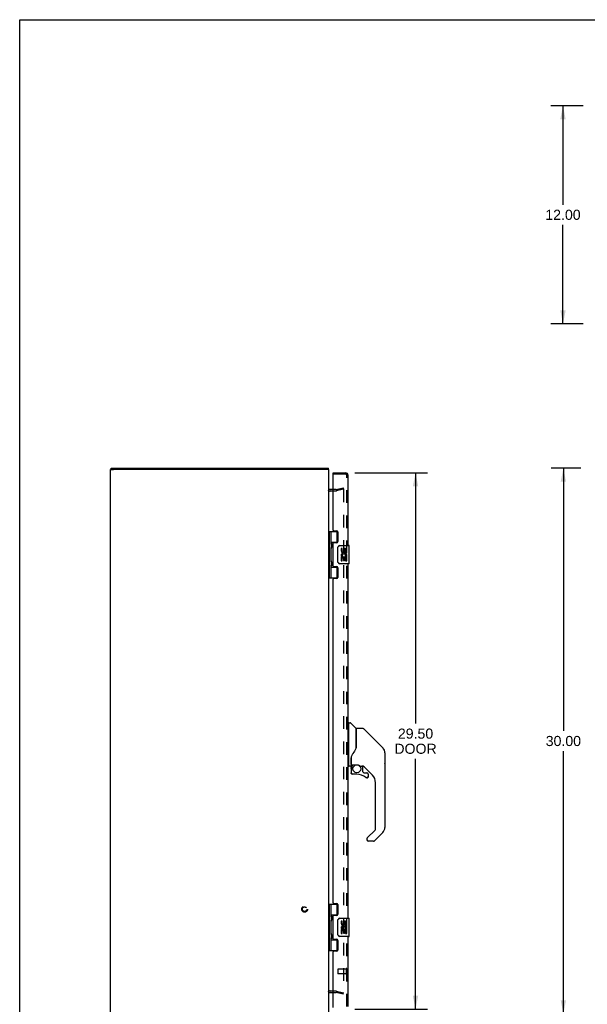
# Model space of a CAD drawing. Header units: inches. Extents: x 0 to 126, y 0 to 81.
# Tile 2 of 13: x 0 to 31, y 27 to 81. Entities that reach past the tile are written whole.
import ezdxf

# ---------------------------------------------------------------- set-up
doc = ezdxf.new("R2010")
doc.units = ezdxf.units.IN
doc.header["$LTSCALE"] = 6.925926
doc.header["$MEASUREMENT"] = 0
doc.linetypes.add('HIDDEN', pattern=[0.2, 0.1, -0.1])
doc.layers.get('0').update_dxf_attribs({"linetype": 'CONTINUOUS'})
for name, color, linetype in [('DEFAULT_2', 8, 'HIDDEN'), ('DIMENSIONS', 7, 'CONTINUOUS'), ('DOOR_ASSEMBLY', 7, 'CONTINUOUS')]:
    doc.layers.add(name, color=color, linetype=linetype)
doc.styles.get("Standard").update_dxf_attribs({"font": 'arial.ttf'})
doc.dimstyles.new('DIMSTYLE_1', dxfattribs={"dimtxt": 0.555556, "dimasz": 0.740741, "dimexe": 0.09, "dimexo": 0.07, "dimgap": 0.0375, "dimtad": 0, "dimtih": 1, "dimtoh": 1, "dimzin": 4, "dimdsep": 46, "dimtxsty": 'Standard', "dimblk": '_FILLED', "dimblk1": '_FILLED', "dimblk2": '_FILLED', "dimcen": 0.09, "dimadec": 3, "dimazin": 1, "dimtfac": 1, "dimtdec": 3, "dimtofl": 0, "dimtmove": 0, "dimatfit": 3, "dimldrblk": '_FILLED', "dimfxl": 0, "dimtolj": 1, "dimtzin": 4, "dimarcsym": 0})

# ---------------------------------------------------------------- blocks, each defined once
blk = doc.blocks.new('_FILLED')
at = {"color": 0, "linetype": 'ByBlock'}
blk.add_solid([(0, 0), (-1, 0.2), (-1, -0.2)], dxfattribs=at)
blk = doc.blocks.new('*D4')
at = {"layer": 'DIMENSIONS', "color": 2, "linetype": 'Continuous'}
for p, q in [((30.997, 76.75), (29.215, 76.75)), ((29.881, 76.75), (29.881, 71.305)), ((29.881, 64.75), (29.881, 70.194)), ((30.997, 64.75), (29.215, 64.75))]:
    blk.add_line(p, q, dxfattribs=at)
at = {"layer": 'DIMENSIONS', "color": 2, "linetype": 'Continuous', "xscale": 0.7407407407, "yscale": 0.7407407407, "zscale": 0.7407407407}
for p, rotation in [((29.881, 76.75), 90), ((29.881, 64.75), 270)]:
    blk.add_blockref('_FILLED', p, dxfattribs=dict(at, rotation=rotation))
at = {"layer": 'DIMENSIONS', "color": 2, "linetype": 'Continuous', "insert": (29.881, 71.028), "char_height": 0.5556, "width": 1.94135, "attachment_point": 2, "line_spacing_factor": 0.9}
blk.add_mtext('12.00', dxfattribs=at)
blk = doc.blocks.new('*D5')
at = {"layer": 'DIMENSIONS', "color": 2, "linetype": 'Continuous'}
for p, q in [((18.44, 56.556), (22.437, 56.556)), ((21.771, 56.556), (21.771, 42.768)), ((21.771, 27.056), (21.771, 40.824)), ((18.44, 27.056), (22.437, 27.056))]:
    blk.add_line(p, q, dxfattribs=at)
at = {"layer": 'DIMENSIONS', "color": 2, "linetype": 'Continuous', "xscale": 0.7407407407, "yscale": 0.7407407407, "zscale": 0.7407407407}
for p, rotation in [((21.771, 56.556), 90), ((21.771, 27.056), 270)]:
    blk.add_blockref('_FILLED', p, dxfattribs=dict(at, rotation=rotation))
at = {"layer": 'DIMENSIONS', "color": 2, "linetype": 'Continuous', "insert": (21.771, 42.49), "char_height": 0.5556, "width": 2.32549, "attachment_point": 2, "line_spacing_factor": 0.9}
blk.add_mtext('29.50\\PDOOR', dxfattribs=at)
blk = doc.blocks.new('*D9')
at = {"layer": 'DIMENSIONS', "color": 2, "linetype": 'Continuous'}
for p, q in [((30.867, 56.806), (29.236, 56.806)), ((29.903, 56.806), (29.903, 42.361)), ((29.903, 26.806), (29.903, 41.25)), ((30.867, 26.806), (29.236, 26.806))]:
    blk.add_line(p, q, dxfattribs=at)
at = {"layer": 'DIMENSIONS', "color": 2, "linetype": 'Continuous', "xscale": 0.7407407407, "yscale": 0.7407407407, "zscale": 0.7407407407}
for p, rotation in [((29.903, 56.806), 90), ((29.903, 26.806), 270)]:
    blk.add_blockref('_FILLED', p, dxfattribs=dict(at, rotation=rotation))
at = {"layer": 'DIMENSIONS', "color": 2, "linetype": 'Continuous', "insert": (29.903, 42.084), "char_height": 0.5556, "width": 1.94135, "attachment_point": 2, "line_spacing_factor": 0.9}
blk.add_mtext('30.00', dxfattribs=at)

msp = doc.modelspace()

# ---------------------------------------------------------------- linework, layer by layer
at = {"color": 7, "linetype": 'Continuous'}
for p, q in [((0, 0), (0, 81.481)), ((0, 81.481), (125.926, 81.481)), ((4.998, 56.731), (5.153, 56.731)), ((5.028, 56.731), (5.028, 56.806)), ((16.998, 56.731), (16.853, 56.731)), ((16.978, 56.731), (16.978, 56.806))]:
    msp.add_line(p, q, dxfattribs=at)
at = {"color": 3, "linetype": 'Continuous'}
for p, q in [((4.998, 26.881), (4.998, 56.731)), ((5.028, 56.806), (16.978, 56.806)), ((16.843, 56.731), (5.153, 56.731)), ((16.998, 26.881), (16.998, 56.731)), ((17.241, 55.631), (17.068, 55.631)), ((17.068, 27.981), (17.241, 27.981))]:
    msp.add_line(p, q, dxfattribs=at)
for centre, start, end in [((17.068, 55.701), 180, 270), ((17.068, 27.911), 90, 180)]:
    msp.add_arc(centre, 0.07, start, end, dxfattribs=at)
at = {"layer": 'DEFAULT_2', "color": 8, "linetype": 'HIDDEN'}
for p, q in [((17.397, 55.556), (17.068, 55.556)), ((17.397, 55.631), (17.241, 55.631)), ((17.407, 55.632), (17.791, 55.735)), ((17.811, 55.663), (17.426, 55.56)), ((17.791, 55.735), (17.811, 55.663)), ((17.811, 55.63), (17.811, 27.981)), ((17.068, 28.056), (17.397, 28.056)), ((17.241, 27.981), (17.397, 27.981)), ((17.791, 27.876), (17.407, 27.979)), ((17.426, 28.052), (17.811, 27.949)), ((17.791, 27.876), (17.811, 27.949))]:
    msp.add_line(p, q, dxfattribs=at)
for points in [[(17.791, 55.65), (17.79, 55.65), (17.788, 55.65), (17.787, 55.65)], [(17.796, 55.65), (17.794, 55.65), (17.792, 55.65), (17.791, 55.65)], [(17.796, 55.65), (17.798, 55.649), (17.8, 55.648), (17.802, 55.647), (17.803, 55.646), (17.805, 55.645), (17.806, 55.643), (17.807, 55.642), (17.808, 55.64), (17.809, 55.638), (17.81, 55.636), (17.81, 55.634), (17.81, 55.632), (17.811, 55.63)], [(17.791, 27.961), (17.79, 27.961), (17.788, 27.962), (17.787, 27.962)], [(17.811, 27.981), (17.81, 27.979), (17.81, 27.977), (17.81, 27.975), (17.809, 27.973), (17.808, 27.972), (17.807, 27.97), (17.806, 27.968), (17.805, 27.967), (17.803, 27.966), (17.802, 27.964), (17.8, 27.963), (17.798, 27.963), (17.796, 27.962), (17.794, 27.962), (17.792, 27.961), (17.791, 27.961)]]:
    msp.add_lwpolyline(points, dxfattribs=at)
for radius in [0.164, 0.124]:
    msp.add_circle((15.673, 32.556), radius, dxfattribs=at)
for centre, radius, start, end in [((17.068, 55.701), 0.145, 222.9858, 270), ((17.397, 55.671), 0.04, 270, 285), ((17.397, 55.671), 0.115, 270, 285), ((17.068, 27.911), 0.145, 90, 137.0142), ((17.397, 27.941), 0.115, 75, 90), ((17.397, 27.941), 0.04, 75, 90)]:
    msp.add_arc(centre, radius, start, end, dxfattribs=at)
at = {"layer": 'DOOR_ASSEMBLY', "color": 7, "linetype": 'Continuous'}
for p, q in [((17.241, 56.481), (17.241, 56.556)), ((17.256, 56.481), (17.241, 56.481)), ((16.998, 53.335), (17.483, 53.335)), ((17.037, 50.776), (17.037, 53.335)), ((17.136, 52.638), (17.136, 53.335)), ((17.451, 53.335), (17.451, 52.745)), ((17.136, 52.745), (17.483, 52.745)), ((17.151, 52.638), (17.152, 52.635)), ((17.152, 52.635), (17.159, 52.619)), ((17.153, 52.619), (17.153, 52.618)), ((17.153, 52.477), (17.153, 52.618)), ((17.159, 52.619), (17.161, 52.614)), ((17.161, 52.614), (17.162, 52.61)), ((17.425, 52.736), (17.425, 52.713)), ((17.425, 52.736), (17.477, 52.736)), ((17.601, 52.556), (18.111, 52.556)), ((18.126, 51.571), (18.126, 52.541)), ((17.136, 51.654), (17.136, 52.457)), ((17.15, 52.456), (17.149, 52.453)), ((17.152, 52.459), (17.15, 52.456)), ((17.155, 52.467), (17.152, 52.459)), ((17.153, 52.477), (17.153, 52.477)), ((17.16, 52.479), (17.155, 52.467)), ((17.161, 52.484), (17.16, 52.479)), ((17.163, 52.488), (17.161, 52.484)), ((17.165, 52.492), (17.163, 52.488)), ((17.501, 51.656), (17.501, 52.456)), ((17.676, 52.402), (17.676, 52.265)), ((17.739, 52.402), (17.676, 52.402)), ((17.739, 52.265), (17.739, 52.402)), ((17.804, 52.328), (17.804, 52.259)), ((17.865, 52.265), (17.865, 52.307)), ((17.928, 52.171), (17.928, 52.307)), ((17.928, 52.171), (17.988, 52.171)), ((17.988, 52.171), (17.988, 52.328)), ((17.988, 51.987), (17.988, 52.04)), ((17.136, 50.776), (17.136, 51.473)), ((17.15, 51.471), (17.149, 51.469)), ((17.152, 51.475), (17.15, 51.471)), ((17.151, 51.654), (17.152, 51.65)), ((17.152, 51.65), (17.159, 51.634)), ((17.155, 51.483), (17.152, 51.475)), ((17.153, 51.635), (17.153, 51.634)), ((17.153, 51.493), (17.153, 51.634)), ((17.153, 51.493), (17.153, 51.493)), ((17.16, 51.495), (17.155, 51.483)), ((17.159, 51.634), (17.161, 51.63)), ((17.161, 51.499), (17.16, 51.495)), ((17.161, 51.63), (17.162, 51.626)), ((17.163, 51.504), (17.161, 51.499)), ((17.165, 51.508), (17.163, 51.504)), ((18.111, 51.556), (17.601, 51.556)), ((17.676, 51.94), (17.676, 51.71)), ((17.695, 51.94), (17.676, 51.94)), ((17.676, 51.71), (17.739, 51.71)), ((17.729, 51.94), (17.756, 51.96)), ((17.729, 51.94), (17.988, 51.94)), ((17.739, 51.71), (17.739, 51.877)), ((17.739, 51.877), (17.804, 51.877)), ((17.804, 51.877), (17.804, 51.741)), ((17.804, 51.741), (17.865, 51.741)), ((17.865, 51.741), (17.865, 51.877)), ((17.865, 51.877), (17.928, 51.877)), ((17.92, 51.976), (17.978, 51.951)), ((17.928, 51.71), (17.928, 51.877)), ((17.928, 51.71), (17.988, 51.71)), ((17.988, 51.71), (17.988, 51.94)), ((17.136, 51.367), (17.483, 51.367)), ((17.425, 51.398), (17.425, 51.376)), ((17.477, 51.376), (17.425, 51.376)), ((17.451, 51.367), (17.451, 50.776)), ((16.998, 50.776), (17.483, 50.776)), ((18.105, 40.436), (18.105, 42.802)), ((18.113, 42.81), (18.168, 42.81)), ((18.49, 42.503), (18.196, 42.798)), ((18.105, 42.751), (18.066, 42.751)), ((18.499, 42.483), (18.499, 41.431)), ((18.507, 41.443), (18.507, 42.487)), ((18.868, 42.495), (18.515, 42.495)), ((18.924, 42.472), (19.966, 41.429)), ((19.661, 41.734), (19.661, 41.734)), ((19.967, 41.428), (19.672, 41.723)), ((18.499, 41.619), (18.501, 41.618)), ((20.034, 41.339), (20.034, 41.339)), ((18.224, 40.872), (18.223, 40.87)), ((18.223, 40.87), (18.223, 40.467)), ((18.232, 40.899), (18.231, 40.874)), ((18.231, 40.519), (18.231, 40.874)), ((18.231, 40.828), (18.231, 40.829)), ((20.082, 41.151), (20.082, 37.048)), ((20.089, 41.154), (20.089, 40.568)), ((18.105, 40.487), (18.066, 40.487)), ((18.184, 40.428), (18.113, 40.428)), ((18.227, 40.295), (18.227, 40.057)), ((18.23, 40.295), (18.239, 40.295)), ((18.251, 40.499), (18.546, 40.499)), ((18.35, 40.499), (18.285, 40.434)), ((18.291, 40.428), (18.289, 40.43)), ((18.293, 40.426), (18.291, 40.428)), ((18.546, 40.499), (18.55, 40.499)), ((18.743, 40.428), (18.819, 40.428)), ((18.857, 40.424), (18.857, 40.141)), ((18.861, 40.132), (18.933, 40.061)), ((19.397, 39.931), (18.902, 40.427)), ((18.239, 40.057), (18.23, 40.057)), ((18.542, 39.978), (18.306, 39.978)), ((18.941, 40.057), (19.094, 40.057)), ((19.17, 39.859), (19.162, 39.859)), ((19.172, 39.978), (19.172, 39.859)), ((19.57, 36.962), (19.57, 39.514)), ((19.116, 36.475), (19.547, 36.906)), ((19.098, 36.433), (19.098, 36.373)), ((19.111, 36.471), (19.111, 36.47)), ((19.459, 36.294), (19.176, 36.294)), ((19.966, 36.769), (19.514, 36.317)), ((16.998, 32.835), (17.483, 32.835)), ((17.037, 30.276), (17.037, 32.835)), ((17.136, 32.138), (17.136, 32.835)), ((17.451, 32.835), (17.451, 32.245)), ((17.136, 32.245), (17.483, 32.245)), ((17.136, 31.154), (17.136, 31.957)), ((17.15, 31.956), (17.149, 31.953)), ((17.152, 31.959), (17.15, 31.956)), ((17.151, 32.138), (17.152, 32.135)), ((17.152, 32.135), (17.159, 32.119)), ((17.155, 31.967), (17.152, 31.959)), ((17.153, 32.119), (17.153, 32.118)), ((17.153, 32.118), (17.153, 31.978)), ((17.153, 31.978), (17.153, 31.977)), ((17.153, 31.977), (17.153, 31.977)), ((17.16, 31.979), (17.155, 31.967)), ((17.159, 32.119), (17.161, 32.114)), ((17.161, 31.984), (17.16, 31.979)), ((17.161, 32.114), (17.162, 32.11)), ((17.163, 31.988), (17.161, 31.984)), ((17.165, 31.992), (17.163, 31.988)), ((17.425, 32.236), (17.477, 32.236)), ((17.425, 32.236), (17.425, 32.213)), ((17.501, 31.156), (17.501, 31.956)), ((17.601, 32.056), (18.111, 32.056)), ((18.126, 31.071), (18.126, 32.041)), ((17.739, 31.902), (17.676, 31.902)), ((17.676, 31.902), (17.676, 31.765)), ((17.695, 31.44), (17.676, 31.44)), ((17.676, 31.44), (17.676, 31.21)), ((17.729, 31.44), (17.756, 31.46)), ((17.729, 31.44), (17.988, 31.44)), ((17.739, 31.765), (17.739, 31.902)), ((17.804, 31.828), (17.804, 31.759)), ((17.865, 31.765), (17.865, 31.807)), ((17.92, 31.476), (17.978, 31.451)), ((17.928, 31.671), (17.928, 31.807)), ((17.928, 31.671), (17.988, 31.671)), ((17.988, 31.671), (17.988, 31.828)), ((17.988, 31.487), (17.988, 31.54)), ((17.988, 31.21), (17.988, 31.44)), ((17.136, 30.276), (17.136, 30.973)), ((17.15, 30.971), (17.149, 30.969)), ((17.152, 30.975), (17.15, 30.971)), ((17.151, 31.154), (17.152, 31.15)), ((17.152, 31.15), (17.159, 31.134)), ((17.155, 30.983), (17.152, 30.975)), ((17.153, 31.135), (17.153, 31.134)), ((17.153, 31.134), (17.153, 30.993)), ((17.153, 30.993), (17.153, 30.993)), ((17.153, 30.993), (17.153, 30.993)), ((17.16, 30.995), (17.155, 30.983)), ((17.159, 31.134), (17.161, 31.13)), ((17.161, 30.999), (17.16, 30.995)), ((17.161, 31.13), (17.162, 31.126)), ((17.163, 31.004), (17.161, 30.999)), ((17.165, 31.008), (17.163, 31.004)), ((17.425, 30.898), (17.425, 30.876)), ((17.477, 30.876), (17.425, 30.876)), ((18.111, 31.056), (17.601, 31.056)), ((17.676, 31.21), (17.739, 31.21)), ((17.739, 31.377), (17.804, 31.377)), ((17.739, 31.21), (17.739, 31.377)), ((17.804, 31.377), (17.804, 31.241)), ((17.804, 31.241), (17.865, 31.241)), ((17.865, 31.377), (17.928, 31.377)), ((17.865, 31.241), (17.865, 31.377)), ((17.928, 31.21), (17.928, 31.377)), ((17.928, 31.21), (17.988, 31.21)), ((17.136, 30.867), (17.483, 30.867)), ((17.451, 30.867), (17.451, 30.276)), ((16.998, 30.276), (17.483, 30.276))]:
    msp.add_line(p, q, dxfattribs=at)
at = {"layer": 'DOOR_ASSEMBLY', "color": 3, "linetype": 'Continuous'}
for p, q in [((17.241, 56.556), (17.921, 56.556)), ((17.241, 53.397), (17.241, 56.466)), ((18.066, 52.556), (18.066, 56.411)), ((17.272, 53.366), (17.429, 53.366)), ((17.491, 53.304), (17.491, 52.775)), ((17.241, 51.429), (17.241, 52.682)), ((17.429, 52.713), (17.272, 52.713)), ((18.066, 32.056), (18.066, 51.556)), ((17.272, 51.398), (17.429, 51.398)), ((17.491, 51.336), (17.491, 50.807)), ((17.241, 32.897), (17.241, 50.714)), ((17.429, 50.745), (17.272, 50.745)), ((17.272, 32.866), (17.429, 32.866)), ((17.491, 32.804), (17.491, 32.275)), ((17.241, 30.929), (17.241, 32.182)), ((17.429, 32.213), (17.272, 32.213)), ((17.272, 30.898), (17.429, 30.898)), ((18.066, 27.201), (18.066, 31.056)), ((17.491, 30.836), (17.491, 30.307)), ((17.241, 27.146), (17.241, 30.214)), ((17.429, 30.245), (17.272, 30.245))]:
    msp.add_line(p, q, dxfattribs=at)
at = {"layer": 'DOOR_ASSEMBLY', "color": 8, "linetype": 'HIDDEN'}
for p, q in [((17.921, 56.481), (17.256, 56.481)), ((17.991, 27.201), (17.991, 56.411)), ((17.948, 29.255), (17.501, 29.255)), ((17.948, 29.273), (17.948, 28.989)), ((17.491, 29.245), (17.491, 29.017)), ((17.948, 29.007), (17.501, 29.007))]:
    msp.add_line(p, q, dxfattribs=at)
at = {"layer": 'DOOR_ASSEMBLY', "color": 7, "linetype": 'Continuous'}
for points in [[(17.136, 52.694), (17.136, 52.693), (17.136, 52.692), (17.136, 52.691), (17.136, 52.69), (17.136, 52.689), (17.136, 52.688), (17.136, 52.687), (17.136, 52.686), (17.137, 52.685), (17.137, 52.684), (17.137, 52.682), (17.137, 52.681), (17.137, 52.68), (17.138, 52.679), (17.138, 52.678), (17.138, 52.677), (17.138, 52.675), (17.139, 52.674), (17.139, 52.673), (17.139, 52.672), (17.14, 52.67), (17.14, 52.669), (17.14, 52.668), (17.141, 52.666), (17.141, 52.665), (17.142, 52.663), (17.142, 52.662), (17.143, 52.66), (17.143, 52.659), (17.144, 52.657), (17.144, 52.656)], [(17.149, 52.643), (17.149, 52.642), (17.151, 52.638)], [(17.162, 52.61), (17.164, 52.606), (17.165, 52.604), (17.165, 52.602), (17.166, 52.6), (17.167, 52.598), (17.168, 52.596), (17.168, 52.594), (17.169, 52.592), (17.17, 52.59), (17.17, 52.588), (17.171, 52.586), (17.171, 52.585), (17.172, 52.583), (17.172, 52.581), (17.173, 52.58), (17.173, 52.578), (17.174, 52.576), (17.174, 52.575), (17.174, 52.573), (17.175, 52.572), (17.175, 52.57), (17.175, 52.569), (17.176, 52.567), (17.176, 52.566), (17.176, 52.565), (17.176, 52.563), (17.176, 52.562), (17.177, 52.561), (17.177, 52.559), (17.177, 52.558), (17.177, 52.557), (17.177, 52.555), (17.177, 52.554), (17.177, 52.553), (17.177, 52.552), (17.177, 52.55), (17.177, 52.549), (17.177, 52.548), (17.177, 52.547), (17.177, 52.545), (17.177, 52.544), (17.177, 52.543), (17.177, 52.542), (17.177, 52.54), (17.177, 52.539), (17.177, 52.538), (17.177, 52.536), (17.177, 52.535), (17.176, 52.534), (17.176, 52.533), (17.176, 52.531), (17.176, 52.53), (17.176, 52.528), (17.175, 52.527), (17.175, 52.525), (17.175, 52.524), (17.174, 52.523), (17.174, 52.521), (17.174, 52.519), (17.173, 52.518), (17.173, 52.516), (17.172, 52.515), (17.172, 52.513), (17.171, 52.511), (17.171, 52.509), (17.17, 52.508), (17.17, 52.506), (17.169, 52.504), (17.168, 52.502), (17.168, 52.5), (17.167, 52.498), (17.166, 52.496), (17.165, 52.494), (17.165, 52.492)], [(17.144, 52.44), (17.144, 52.439), (17.143, 52.437), (17.143, 52.435), (17.142, 52.434), (17.142, 52.432), (17.141, 52.431), (17.141, 52.43), (17.14, 52.428), (17.14, 52.427), (17.14, 52.426), (17.139, 52.424), (17.139, 52.423), (17.139, 52.422), (17.138, 52.42), (17.138, 52.419), (17.138, 52.418), (17.138, 52.417), (17.137, 52.416), (17.137, 52.414), (17.137, 52.413), (17.137, 52.412), (17.137, 52.411), (17.136, 52.41), (17.136, 52.409), (17.136, 52.408), (17.136, 52.407), (17.136, 52.406), (17.136, 52.405), (17.136, 52.404), (17.136, 52.403), (17.136, 52.402)], [(17.501, 52.456), (17.501, 52.462), (17.502, 52.468), (17.503, 52.474), (17.504, 52.48), (17.506, 52.486), (17.508, 52.492)], [(17.136, 51.709), (17.136, 51.708), (17.136, 51.707), (17.136, 51.706), (17.136, 51.706), (17.136, 51.705), (17.136, 51.704), (17.136, 51.702), (17.136, 51.701), (17.137, 51.7), (17.137, 51.699), (17.137, 51.698), (17.137, 51.697), (17.137, 51.696), (17.138, 51.695), (17.138, 51.694), (17.138, 51.692), (17.138, 51.691), (17.139, 51.69), (17.139, 51.689), (17.139, 51.687), (17.14, 51.686), (17.14, 51.685), (17.14, 51.683), (17.141, 51.682), (17.141, 51.68), (17.142, 51.679), (17.142, 51.678), (17.143, 51.676), (17.143, 51.675), (17.144, 51.673), (17.144, 51.672)], [(17.144, 51.456), (17.144, 51.454), (17.143, 51.453), (17.143, 51.451), (17.142, 51.45), (17.142, 51.448), (17.141, 51.447), (17.141, 51.445), (17.14, 51.444), (17.14, 51.443), (17.14, 51.441), (17.139, 51.44), (17.139, 51.439), (17.139, 51.437), (17.138, 51.436), (17.138, 51.435), (17.138, 51.434), (17.138, 51.433), (17.137, 51.431), (17.137, 51.43), (17.137, 51.429), (17.137, 51.428), (17.137, 51.427), (17.136, 51.426), (17.136, 51.425), (17.136, 51.424), (17.136, 51.423), (17.136, 51.422), (17.136, 51.421), (17.136, 51.42), (17.136, 51.419), (17.136, 51.418)], [(17.149, 51.659), (17.149, 51.658), (17.151, 51.654)], [(17.162, 51.626), (17.164, 51.622), (17.165, 51.62), (17.165, 51.618), (17.166, 51.616), (17.167, 51.613), (17.168, 51.612), (17.168, 51.61), (17.169, 51.608), (17.17, 51.606), (17.17, 51.604), (17.171, 51.602), (17.171, 51.6), (17.172, 51.599), (17.172, 51.597), (17.173, 51.595), (17.173, 51.594), (17.174, 51.592), (17.174, 51.591), (17.174, 51.589), (17.175, 51.588), (17.175, 51.586), (17.175, 51.585), (17.176, 51.583), (17.176, 51.582), (17.176, 51.58), (17.176, 51.579), (17.176, 51.578), (17.177, 51.576), (17.177, 51.575), (17.177, 51.574), (17.177, 51.572), (17.177, 51.571), (17.177, 51.57), (17.177, 51.569), (17.177, 51.567), (17.177, 51.566), (17.177, 51.565), (17.177, 51.564), (17.177, 51.562), (17.177, 51.561), (17.177, 51.56), (17.177, 51.559), (17.177, 51.557), (17.177, 51.556), (17.177, 51.555), (17.177, 51.554), (17.177, 51.552), (17.177, 51.551), (17.176, 51.55), (17.176, 51.548), (17.176, 51.547), (17.176, 51.546), (17.176, 51.544), (17.175, 51.543), (17.175, 51.541), (17.175, 51.54), (17.174, 51.538), (17.174, 51.537), (17.174, 51.535), (17.173, 51.534), (17.173, 51.532), (17.172, 51.53), (17.172, 51.529), (17.171, 51.527), (17.171, 51.525), (17.17, 51.523), (17.17, 51.522), (17.169, 51.52), (17.168, 51.518), (17.168, 51.516), (17.167, 51.514), (17.166, 51.512), (17.165, 51.51), (17.165, 51.508)], [(17.508, 51.62), (17.506, 51.625), (17.504, 51.631), (17.503, 51.637), (17.502, 51.643), (17.501, 51.649), (17.501, 51.656)], [(18.924, 42.472), (18.916, 42.478), (18.907, 42.484), (18.898, 42.489), (18.889, 42.492), (18.878, 42.494), (18.868, 42.495)], [(18.507, 41.451), (18.486, 41.394), (18.455, 41.325), (18.419, 41.255), (18.377, 41.183), (18.33, 41.11), (18.285, 41.045)], [(18.501, 41.618), (18.503, 41.617), (18.505, 41.616), (18.506, 41.614), (18.507, 41.613), (18.507, 41.612)], [(20.074, 41.228), (20.067, 41.258), (20.053, 41.298), (20.035, 41.336), (20.013, 41.372), (19.988, 41.405), (19.967, 41.428)], [(18.223, 40.778), (18.224, 40.784), (18.224, 40.791), (18.225, 40.798), (18.225, 40.804), (18.227, 40.811), (18.228, 40.817)], [(18.224, 40.876), (18.224, 40.875), (18.224, 40.872)], [(18.228, 40.817), (18.229, 40.821), (18.23, 40.824), (18.231, 40.828)], [(18.285, 41.045), (18.274, 41.028), (18.259, 41), (18.246, 40.968), (18.237, 40.933), (18.232, 40.899)], [(18.23, 40.295), (18.23, 40.31), (18.232, 40.325), (18.235, 40.34), (18.239, 40.355), (18.244, 40.369), (18.251, 40.383), (18.258, 40.396), (18.267, 40.409), (18.276, 40.421), (18.287, 40.432)], [(18.293, 40.426), (18.283, 40.415), (18.274, 40.404), (18.266, 40.392), (18.259, 40.379), (18.253, 40.366), (18.248, 40.352), (18.244, 40.338), (18.241, 40.324), (18.239, 40.309), (18.239, 40.295)], [(18.289, 40.43), (18.288, 40.431), (18.287, 40.432), (18.287, 40.432), (18.287, 40.432)], [(18.55, 40.499), (18.563, 40.499), (18.577, 40.497), (18.59, 40.495), (18.602, 40.493), (18.614, 40.49), (18.625, 40.487), (18.636, 40.483), (18.646, 40.479), (18.655, 40.475), (18.664, 40.471), (18.672, 40.467), (18.679, 40.463), (18.686, 40.459), (18.692, 40.455), (18.698, 40.452), (18.703, 40.448), (18.708, 40.445), (18.716, 40.44)], [(18.716, 40.44), (18.719, 40.438), (18.722, 40.436), (18.725, 40.434), (18.728, 40.432), (18.731, 40.431)], [(18.731, 40.431), (18.734, 40.43), (18.737, 40.429), (18.741, 40.428)], [(18.306, 39.981), (18.298, 39.981), (18.289, 39.983), (18.281, 39.985), (18.273, 39.988), (18.265, 39.992), (18.258, 39.997), (18.252, 40.003), (18.246, 40.009), (18.241, 40.016), (18.237, 40.024), (18.234, 40.032), (18.232, 40.04), (18.23, 40.049), (18.23, 40.057)], [(18.239, 40.057), (18.239, 40.049), (18.24, 40.042), (18.243, 40.035), (18.245, 40.028), (18.249, 40.021), (18.253, 40.015), (18.258, 40.009), (18.264, 40.004), (18.27, 40), (18.277, 39.996), (18.284, 39.993), (18.291, 39.991), (18.299, 39.99), (18.306, 39.989)], [(18.306, 39.981), (18.306, 39.981), (18.306, 39.981), (18.306, 39.982), (18.306, 39.983), (18.306, 39.984), (18.306, 39.986), (18.306, 39.989)], [(19.094, 39.782), (19.085, 39.783), (19.076, 39.784), (19.068, 39.787), (19.06, 39.79), (19.052, 39.795), (19.045, 39.8)], [(19.051, 39.807), (19.057, 39.802), (19.063, 39.798), (19.071, 39.795), (19.078, 39.793), (19.085, 39.792), (19.093, 39.791), (19.101, 39.792), (19.108, 39.793), (19.116, 39.795), (19.123, 39.798), (19.129, 39.801), (19.136, 39.806), (19.141, 39.811), (19.147, 39.816), (19.151, 39.823), (19.155, 39.829), (19.158, 39.836), (19.16, 39.844), (19.161, 39.851), (19.162, 39.859)], [(19.17, 39.859), (19.17, 39.851), (19.168, 39.842), (19.166, 39.834), (19.163, 39.826), (19.159, 39.818), (19.154, 39.811), (19.148, 39.805), (19.141, 39.799), (19.134, 39.794), (19.127, 39.79), (19.119, 39.787), (19.111, 39.784), (19.102, 39.783), (19.094, 39.782)], [(19.116, 36.475), (19.115, 36.474), (19.114, 36.473), (19.113, 36.472), (19.112, 36.472), (19.111, 36.471)], [(17.136, 32.194), (17.136, 32.193), (17.136, 32.192), (17.136, 32.191), (17.136, 32.19), (17.136, 32.189), (17.136, 32.188), (17.136, 32.187), (17.136, 32.186), (17.137, 32.185), (17.137, 32.184), (17.137, 32.182), (17.137, 32.181), (17.137, 32.18), (17.138, 32.179), (17.138, 32.178), (17.138, 32.177), (17.138, 32.175), (17.139, 32.174), (17.139, 32.173), (17.139, 32.172), (17.14, 32.17), (17.14, 32.169), (17.14, 32.168), (17.141, 32.166), (17.141, 32.165), (17.142, 32.163), (17.142, 32.162), (17.143, 32.16), (17.143, 32.159), (17.144, 32.157), (17.144, 32.156)], [(17.149, 32.143), (17.149, 32.142), (17.151, 32.138)], [(17.162, 32.11), (17.164, 32.106), (17.165, 32.104), (17.165, 32.102), (17.166, 32.1), (17.167, 32.098), (17.168, 32.096), (17.168, 32.094), (17.169, 32.092), (17.17, 32.09), (17.17, 32.088), (17.171, 32.086), (17.171, 32.085), (17.172, 32.083), (17.172, 32.081), (17.173, 32.08), (17.173, 32.078), (17.174, 32.076), (17.174, 32.075), (17.174, 32.073), (17.175, 32.072), (17.175, 32.07), (17.175, 32.069), (17.176, 32.067), (17.176, 32.066), (17.176, 32.065), (17.176, 32.063), (17.176, 32.062), (17.177, 32.061), (17.177, 32.059), (17.177, 32.058), (17.177, 32.057), (17.177, 32.055), (17.177, 32.054), (17.177, 32.053), (17.177, 32.052), (17.177, 32.05), (17.177, 32.049), (17.177, 32.048), (17.177, 32.047), (17.177, 32.045), (17.177, 32.044), (17.177, 32.043), (17.177, 32.042), (17.177, 32.04), (17.177, 32.039), (17.177, 32.038), (17.177, 32.036), (17.177, 32.035), (17.176, 32.034), (17.176, 32.033), (17.176, 32.031), (17.176, 32.03), (17.176, 32.028), (17.175, 32.027), (17.175, 32.025), (17.175, 32.024), (17.174, 32.023), (17.174, 32.021), (17.174, 32.019), (17.173, 32.018), (17.173, 32.016), (17.172, 32.015), (17.172, 32.013), (17.171, 32.011), (17.171, 32.009), (17.17, 32.008), (17.17, 32.006), (17.169, 32.004), (17.168, 32.002), (17.168, 32), (17.167, 31.998), (17.166, 31.996), (17.165, 31.994), (17.165, 31.992)], [(17.501, 31.956), (17.501, 31.962), (17.502, 31.968), (17.503, 31.974), (17.504, 31.98), (17.506, 31.986), (17.508, 31.992)], [(17.144, 31.94), (17.144, 31.939), (17.143, 31.937), (17.143, 31.935), (17.142, 31.934), (17.142, 31.932), (17.141, 31.931), (17.141, 31.93), (17.14, 31.928), (17.14, 31.927), (17.14, 31.926), (17.139, 31.924), (17.139, 31.923), (17.139, 31.922), (17.138, 31.92), (17.138, 31.919), (17.138, 31.918), (17.138, 31.917), (17.137, 31.916), (17.137, 31.914), (17.137, 31.913), (17.137, 31.912), (17.137, 31.911), (17.136, 31.91), (17.136, 31.909), (17.136, 31.908), (17.136, 31.907), (17.136, 31.906), (17.136, 31.905), (17.136, 31.904), (17.136, 31.903), (17.136, 31.902)], [(17.136, 31.209), (17.136, 31.208), (17.136, 31.207), (17.136, 31.206), (17.136, 31.206), (17.136, 31.205), (17.136, 31.204), (17.136, 31.202), (17.136, 31.201), (17.137, 31.2), (17.137, 31.199), (17.137, 31.198), (17.137, 31.197), (17.137, 31.196), (17.138, 31.195), (17.138, 31.194), (17.138, 31.192), (17.138, 31.191), (17.139, 31.19), (17.139, 31.189), (17.139, 31.187), (17.14, 31.186), (17.14, 31.185), (17.14, 31.183), (17.141, 31.182), (17.141, 31.18), (17.142, 31.179), (17.142, 31.178), (17.143, 31.176), (17.143, 31.175), (17.144, 31.173), (17.144, 31.172)], [(17.144, 30.956), (17.144, 30.954), (17.143, 30.953), (17.143, 30.951), (17.142, 30.95), (17.142, 30.948), (17.141, 30.947), (17.141, 30.945), (17.14, 30.944), (17.14, 30.943), (17.14, 30.941), (17.139, 30.94), (17.139, 30.939), (17.139, 30.937), (17.138, 30.936), (17.138, 30.935), (17.138, 30.934), (17.138, 30.933), (17.137, 30.931), (17.137, 30.93), (17.137, 30.929), (17.137, 30.928), (17.137, 30.927), (17.136, 30.926), (17.136, 30.925), (17.136, 30.924), (17.136, 30.923), (17.136, 30.922), (17.136, 30.921), (17.136, 30.92), (17.136, 30.919), (17.136, 30.918)], [(17.149, 31.159), (17.149, 31.158), (17.151, 31.154)], [(17.162, 31.126), (17.164, 31.122), (17.165, 31.12), (17.165, 31.118), (17.166, 31.116), (17.167, 31.113), (17.168, 31.112), (17.168, 31.11), (17.169, 31.108), (17.17, 31.106), (17.17, 31.104), (17.171, 31.102), (17.171, 31.1), (17.172, 31.099), (17.172, 31.097), (17.173, 31.095), (17.173, 31.094), (17.174, 31.092), (17.174, 31.091), (17.174, 31.089), (17.175, 31.088), (17.175, 31.086), (17.175, 31.085), (17.176, 31.083), (17.176, 31.082), (17.176, 31.08), (17.176, 31.079), (17.176, 31.078), (17.177, 31.076), (17.177, 31.075), (17.177, 31.074), (17.177, 31.072), (17.177, 31.071), (17.177, 31.07), (17.177, 31.069), (17.177, 31.067), (17.177, 31.066), (17.177, 31.065), (17.177, 31.064), (17.177, 31.062), (17.177, 31.061), (17.177, 31.06), (17.177, 31.059), (17.177, 31.057), (17.177, 31.056), (17.177, 31.055), (17.177, 31.054), (17.177, 31.052), (17.177, 31.051), (17.176, 31.05), (17.176, 31.048), (17.176, 31.047), (17.176, 31.046), (17.176, 31.044), (17.175, 31.043), (17.175, 31.041), (17.175, 31.04), (17.174, 31.038), (17.174, 31.037), (17.174, 31.035), (17.173, 31.034), (17.173, 31.032), (17.172, 31.03), (17.172, 31.029), (17.171, 31.027), (17.171, 31.025), (17.17, 31.023), (17.17, 31.022), (17.169, 31.02), (17.168, 31.018), (17.168, 31.016), (17.167, 31.014), (17.166, 31.012), (17.165, 31.01), (17.165, 31.008)], [(17.508, 31.12), (17.506, 31.125), (17.504, 31.131), (17.503, 31.137), (17.502, 31.143), (17.501, 31.149), (17.501, 31.156)]]:
    msp.add_lwpolyline(points, dxfattribs=at)
msp.add_circle((18.542, 40.274), 0.217, dxfattribs=at)
at = {"layer": 'DOOR_ASSEMBLY', "color": 3, "linetype": 'Continuous'}
for centre, radius, start, end in [((17.256, 56.466), 0.015, 90, 180), ((17.921, 56.411), 0.145, 0, 90), ((17.272, 53.397), 0.031, 180, 270), ((17.429, 53.304), 0.062, 0, 90), ((17.272, 52.682), 0.031, 90, 180), ((17.429, 52.775), 0.062, 270, 360), ((17.272, 51.429), 0.031, 180, 270), ((17.429, 51.336), 0.062, 0, 90), ((17.272, 50.714), 0.031, 90, 180), ((17.429, 50.807), 0.062, 270, 360), ((17.272, 32.897), 0.031, 180, 270), ((17.429, 32.804), 0.062, 0, 90), ((17.272, 32.182), 0.031, 90, 180), ((17.429, 32.275), 0.062, 270, 360), ((17.272, 30.929), 0.031, 180, 270), ((17.429, 30.836), 0.062, 0, 90), ((17.272, 30.214), 0.031, 90, 180), ((17.429, 30.307), 0.062, 270, 360)]:
    msp.add_arc(centre, radius, start, end, dxfattribs=at)
at = {"layer": 'DOOR_ASSEMBLY', "color": 8, "linetype": 'HIDDEN'}
for centre, radius, start, end in [((17.921, 56.411), 0.07, 0, 90), ((17.501, 29.245), 0.01, 90, 180), ((17.97, 29.273), 0.0215, 0, 180), ((17.501, 29.017), 0.01, 180, 270), ((17.97, 28.989), 0.0215, 180, 360)]:
    msp.add_arc(centre, radius, start, end, dxfattribs=at)
at = {"layer": 'DOOR_ASSEMBLY', "color": 7, "linetype": 'Continuous'}
for centre, radius, start, end in [((17.063, 52.618), 0.09, 0.672, 35.4682), ((17.601, 52.456), 0.1, 90, 158.7946), ((18.111, 52.541), 0.015, 0, 90), ((17.063, 52.478), 0.09, 324.5318, 359.328), ((17.771, 52.265), 0.0943, 180, 360), ((17.83, 52.014), 0.154, 161.4199, 206.1963), ((17.834, 52.014), 0.157, 9.7031, 161.8791), ((17.771, 52.265), 0.0314, 180, 261.2295), ((17.834, 52.014), 0.0943, 336.5966, 215.1122), ((17.77, 52.27), 0.0362, 263.4285, 341.7628), ((17.896, 52.307), 0.0943, 71.7267, 167.4338), ((17.896, 52.307), 0.0314, 0, 180.0485), ((17.896, 52.307), 0.0943, 12.5402, 71.701), ((17.063, 51.634), 0.09, 0.672, 35.4682), ((17.063, 51.494), 0.09, 324.5318, 359.328), ((17.601, 51.656), 0.1, 201.205, 270), ((17.834, 52.014), 0.157, 205.737, 207.8532), ((17.834, 52.014), 0.157, 336.5966, 350.2969), ((18.111, 51.571), 0.015, 270, 360), ((18.113, 42.802), 0.00787, 90, 180), ((18.168, 42.77), 0.0394, 45, 90), ((18.47, 42.483), 0.0295, 0, 45), ((18.487, 42.313), 0.0197, 306.994, 360), ((18.515, 42.487), 0.00787, 90, 180), ((19.688, 41.151), 0.394, 20.9479, 45), ((19.688, 41.151), 0.394, 0, 11.2904), ((20.069, 41.154), 0.0197, 0, 51.7801), ((18.113, 40.436), 0.00787, 180, 270), ((18.184, 40.467), 0.0394, 270, 360), ((18.424, 40.295), 0.197, 135, 180), ((18.251, 40.519), 0.0197, 180, 270), ((18.819, 40.231), 0.197, 50.6498, 90), ((18.869, 40.141), 0.0118, 180, 225), ((20.069, 40.568), 0.0197, 310.2179, 360), ((18.306, 40.057), 0.0787, 180, 270), ((18.542, 39.191), 0.787, 50.4788, 90), ((18.941, 40.069), 0.0118, 225, 270), ((19.094, 39.859), 0.0787, 230.4788, 360), ((19.094, 39.978), 0.0787, 0, 90), ((18.979, 39.514), 0.591, 0, 45), ((19.491, 36.962), 0.0787, 315, 360), ((19.688, 37.048), 0.394, 315, 360), ((19.157, 36.433), 0.0591, 141.1326, 180), ((19.176, 36.373), 0.0787, 180, 270), ((19.459, 36.373), 0.0787, 270, 315), ((17.063, 32.118), 0.09, 0.672, 35.4682), ((17.063, 31.978), 0.09, 324.5318, 359.328), ((17.601, 31.956), 0.1, 90, 158.7946), ((18.111, 32.041), 0.015, 0, 90), ((17.771, 31.765), 0.0943, 180, 360), ((17.83, 31.514), 0.154, 161.4199, 206.1963), ((17.834, 31.514), 0.157, 9.7031, 161.8791), ((17.834, 31.514), 0.157, 205.737, 207.8532), ((17.771, 31.765), 0.0314, 180, 261.2295), ((17.834, 31.514), 0.0943, 336.5966, 215.1122), ((17.77, 31.77), 0.0362, 263.4285, 341.7628), ((17.896, 31.807), 0.0943, 71.7267, 167.4338), ((17.896, 31.807), 0.0314, 0, 180.0485), ((17.896, 31.807), 0.0943, 12.5402, 71.701), ((17.834, 31.514), 0.157, 336.5966, 350.2969), ((17.063, 31.134), 0.09, 0.672, 35.4682), ((17.063, 30.994), 0.09, 324.5318, 359.328), ((17.601, 31.156), 0.1, 201.205, 270), ((18.111, 31.071), 0.015, 270, 360)]:
    msp.add_arc(centre, radius, start, end, dxfattribs=at)
for centre in [(17.231, 52.548), (17.231, 51.564), (17.231, 32.048), (17.231, 31.064)]:
    msp.add_ellipse(centre, major_axis=(0, 0.188), ratio=0.57735, start_param=1.066602, end_param=2.074991, dxfattribs=at)

# ---------------------------------------------------------------- dimensions: what is measured, and where the dimension line sits
at = {"layer": 'DIMENSIONS', "color": 2, "linetype": 'Continuous'}
for base, p1, p2, picture, middle in [((29.881, 64.75), (31.067, 76.75), (31.067, 64.75), '*D4', (29.905, 70.747)), ((29.903, 26.806), (30.937, 56.806), (30.937, 26.806), '*D9', (29.901, 41.803))]:
    dim = msp.add_linear_dim(base=base, p1=p1, p2=p2, angle=270, dimstyle='DIMSTYLE_1', dxfattribs=at)
    dim.commit()
    dim.dimension.update_dxf_attribs({"geometry": picture, "text_midpoint": middle, "dimtype": 160})
dim = msp.add_linear_dim(base=(21.771, 56.556), p1=(18.37, 27.056), p2=(18.37, 56.556), angle=90, text='<>\\PDOOR', dimstyle='DIMSTYLE_1', dxfattribs=at)
dim.commit()
dim.dimension.update_dxf_attribs({"geometry": '*D5', "text_midpoint": (21.771, 41.796), "dimtype": 160})

doc.saveas('drawing.dxf')
